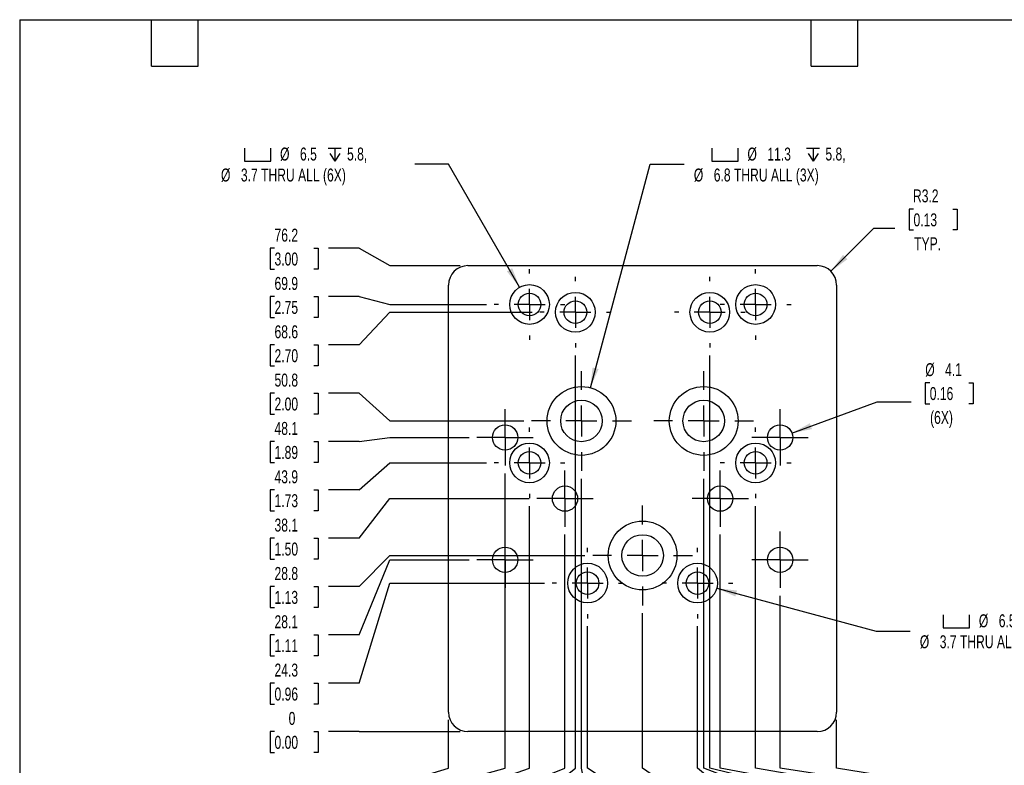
# Model space of a CAD drawing. Header units: millimetres. Extents: x 6 to 273, y 6 to 210.
# Tile 2 of 3: x 6 to 167, y 88 to 210. Entities that reach past the tile are written whole.
import ezdxf

# ---------------------------------------------------------------- set-up
doc = ezdxf.new("R2010")
doc.units = ezdxf.units.MM
doc.linetypes.add('CENTERX2', pattern=[20.32, 12.7, -2.54, 2.54, -2.54])
doc.layers.add('CENTER', color=40, linetype='CENTERX2')
doc.layers.add('DIMENSIONS', color=140, linetype='Continuous', lineweight=25)
doc.layers.add('TEXT', color=140, linetype='Continuous', lineweight=25)
doc.styles.add('SLDTEXTSTYLE0', font='TXT', dxfattribs={"width": 0.7})
doc.dimstyles.new('SLDDIMSTYLE0', dxfattribs={"dimtxt": 2.158008, "dimasz": 3.302, "dimexe": 0, "dimexo": 0.0625, "dimgap": 0.539502, "dimtad": 0, "dimtih": 1, "dimtoh": 1, "dimdec": 0, "dimrnd": 1e-09, "dimdsep": 46, "dimtxsty": 'SLDTEXTSTYLE0', "dimblk1": 'NONE', "dimblk2": 'NONE', "dimsah": 1, "dimcen": 0.09, "dimadec": 0, "dimazin": 2, "dimtfac": 1, "dimtdec": 0, "dimtofl": 0, "dimtmove": 0, "dimatfit": 3, "dimldrblk": 'NONE', "dimfxl": 0, "dimfrac": 2, "dimtolj": 1, "dimtzin": 12, "dimarcsym": 0})
doc.dimstyles.new('SLDDIMSTYLE1', dxfattribs={"dimtxt": 2.158008, "dimasz": 3.302, "dimexe": 0, "dimexo": 0.0625, "dimgap": 0.539502, "dimtad": 0, "dimtih": 1, "dimtoh": 1, "dimrnd": 1e-09, "dimzin": 12, "dimdsep": 46, "dimtxsty": 'SLDTEXTSTYLE0', "dimblk1": 'NONE', "dimblk2": 'NONE', "dimsah": 1, "dimcen": 0.09, "dimadec": 0, "dimazin": 3, "dimtfac": 1, "dimtofl": 0, "dimtmove": 0, "dimatfit": 3, "dimldrblk": 'NONE', "dimfxl": 0, "dimfrac": 2, "dimtolj": 1, "dimtzin": 12, "dimarcsym": 0})
doc.dimstyles.new('SLDDIMSTYLE2', dxfattribs={"dimtxt": 2.158008, "dimasz": 3.302, "dimexe": 0, "dimexo": 0.0625, "dimgap": 0.539502, "dimtad": 0, "dimtih": 1, "dimtoh": 1, "dimrnd": 1e-09, "dimzin": 12, "dimdsep": 46, "dimtxsty": 'SLDTEXTSTYLE0', "dimsah": 1, "dimcen": 0, "dimadec": 0, "dimazin": 3, "dimtfac": 1, "dimtofl": 0, "dimtmove": 0, "dimatfit": 3, "dimfxl": 0, "dimfrac": 2, "dimtolj": 1, "dimtzin": 12, "dimarcsym": 0})
doc.dimstyles.new('SLDDIMSTYLE3', dxfattribs={"dimtxt": 2.158008, "dimasz": 3.302, "dimexe": 0, "dimexo": 0.0625, "dimgap": 0.539502, "dimtad": 0, "dimtih": 1, "dimtoh": 1, "dimrnd": 1e-09, "dimzin": 12, "dimdsep": 46, "dimtxsty": 'SLDTEXTSTYLE0', "dimsah": 1, "dimcen": 0, "dimadec": 0, "dimazin": 3, "dimtfac": 1, "dimtofl": 0, "dimtmove": 0, "dimatfit": 3, "dimfxl": 0, "dimfrac": 2, "dimtolj": 1, "dimtzin": 12, "dimarcsym": 0})

# ---------------------------------------------------------------- blocks, each defined once
blk = doc.blocks.new('_D')
at = {"layer": 'DIMENSIONS'}
for p, q in [((48.05, 93.13), (47.33, 93.13)), ((47.33, 93.13), (47.33, 89.7)), ((54.47, 93.13), (55.19, 93.13)), ((55.19, 93.13), (55.19, 89.7)), ((61.91, 93.13), (56.91, 93.13)), ((61.91, 93.13), (66.91, 93.13)), ((66.91, 93.13), (78.44, 93.13)), ((47.33, 89.7), (48.05, 89.7)), ((55.19, 89.7), (54.47, 89.7))]:
    blk.add_line(p, q, dxfattribs=at)
at = {"layer": 'DIMENSIONS', "attachment_point": 1, "style": 'SLDTEXTSTYLE0'}
for s, insert, char_height in [('0', (50.36, 96.34), 2.12), ('0.00', (48.05, 92.43), 2.117)]:
    blk.add_mtext(s, dxfattribs=dict(at, insert=insert, char_height=char_height))
blk = doc.blocks.new('_None')
blk = doc.blocks.new('_D_1')
at = {"layer": 'DIMENSIONS'}
for p, q in [((61.91, 101.03), (66.91, 117.41)), ((66.91, 117.41), (92.22, 117.41)), ((48.05, 101.03), (47.33, 101.03)), ((47.33, 101.03), (47.33, 97.6)), ((54.47, 101.03), (55.19, 101.03)), ((55.19, 101.03), (55.19, 97.6)), ((61.91, 101.03), (56.91, 101.03)), ((47.33, 97.6), (48.05, 97.6)), ((55.19, 97.6), (54.47, 97.6))]:
    blk.add_line(p, q, dxfattribs=at)
at = {"layer": 'DIMENSIONS', "char_height": 2.117, "attachment_point": 1, "style": 'SLDTEXTSTYLE0'}
for s, insert in [('24.3', (48.05, 104.25)), ('0.96', (48.05, 100.33))]:
    blk.add_mtext(s, dxfattribs=dict(at, insert=insert))
blk = doc.blocks.new('_D_2')
at = {"layer": 'DIMENSIONS'}
for p, q in [((61.91, 108.94), (66.91, 121.23)), ((66.91, 121.23), (79.91, 121.23)), ((48.05, 108.94), (47.33, 108.94)), ((47.33, 108.94), (47.33, 105.51)), ((54.47, 108.94), (55.19, 108.94)), ((55.19, 108.94), (55.19, 105.51)), ((61.91, 108.94), (56.91, 108.94)), ((47.33, 105.51), (48.05, 105.51)), ((55.19, 105.51), (54.47, 105.51))]:
    blk.add_line(p, q, dxfattribs=at)
at = {"layer": 'DIMENSIONS', "char_height": 2.117, "attachment_point": 1, "style": 'SLDTEXTSTYLE0'}
for s, insert in [('28.1', (48.05, 112.15)), ('1.11', (48.05, 108.24))]:
    blk.add_mtext(s, dxfattribs=dict(at, insert=insert))
blk = doc.blocks.new('_D_3')
at = {"layer": 'DIMENSIONS'}
for p, q in [((61.91, 116.84), (66.91, 121.93)), ((66.91, 121.93), (98.85, 121.93)), ((48.05, 116.84), (47.33, 116.84)), ((47.33, 116.84), (47.33, 113.41)), ((54.47, 116.84), (55.19, 116.84)), ((55.19, 116.84), (55.19, 113.41)), ((61.91, 116.84), (56.91, 116.84)), ((47.33, 113.41), (48.05, 113.41)), ((55.19, 113.41), (54.47, 113.41))]:
    blk.add_line(p, q, dxfattribs=at)
at = {"layer": 'DIMENSIONS', "char_height": 2.117, "attachment_point": 1, "style": 'SLDTEXTSTYLE0'}
for s, insert in [('28.8', (48.05, 120.05)), ('1.13', (48.05, 116.14))]:
    blk.add_mtext(s, dxfattribs=dict(at, insert=insert))
blk = doc.blocks.new('_D_4')
at = {"layer": 'DIMENSIONS'}
for p, q in [((61.91, 124.75), (66.91, 131.23)), ((66.91, 131.23), (89.71, 131.23)), ((48.05, 124.75), (47.33, 124.75)), ((47.33, 124.75), (47.33, 121.32)), ((54.47, 124.75), (55.19, 124.75)), ((55.19, 124.75), (55.19, 121.32)), ((61.91, 124.75), (56.91, 124.75)), ((47.33, 121.32), (48.05, 121.32)), ((55.19, 121.32), (54.47, 121.32))]:
    blk.add_line(p, q, dxfattribs=at)
at = {"layer": 'DIMENSIONS', "char_height": 2.117, "attachment_point": 1, "style": 'SLDTEXTSTYLE0'}
for s, insert in [('38.1', (48.05, 127.96)), ('1.50', (48.05, 124.04))]:
    blk.add_mtext(s, dxfattribs=dict(at, insert=insert))
blk = doc.blocks.new('_D_5')
at = {"layer": 'DIMENSIONS'}
for p, q in [((61.91, 132.65), (66.91, 137.07)), ((66.91, 137.07), (82.72, 137.07)), ((48.05, 132.65), (47.33, 132.65)), ((47.33, 132.65), (47.33, 129.22)), ((54.47, 132.65), (55.19, 132.65)), ((55.19, 132.65), (55.19, 129.22)), ((61.91, 132.65), (56.91, 132.65)), ((47.33, 129.22), (48.05, 129.22)), ((55.19, 129.22), (54.47, 129.22))]:
    blk.add_line(p, q, dxfattribs=at)
at = {"layer": 'DIMENSIONS', "char_height": 2.117, "attachment_point": 1, "style": 'SLDTEXTSTYLE0'}
for s, insert in [('43.9', (48.05, 135.86)), ('1.73', (48.05, 131.95))]:
    blk.add_mtext(s, dxfattribs=dict(at, insert=insert))
blk = doc.blocks.new('_D_6')
at = {"layer": 'DIMENSIONS'}
for p, q in [((48.05, 140.55), (47.33, 140.55)), ((47.33, 140.55), (47.33, 137.12)), ((54.47, 140.55), (55.19, 140.55)), ((55.19, 140.55), (55.19, 137.12)), ((61.91, 140.55), (56.91, 140.55)), ((61.91, 140.55), (66.91, 141.23)), ((66.91, 141.23), (79.91, 141.23)), ((47.33, 137.12), (48.05, 137.12)), ((55.19, 137.12), (54.47, 137.12))]:
    blk.add_line(p, q, dxfattribs=at)
at = {"layer": 'DIMENSIONS', "char_height": 2.117, "attachment_point": 1, "style": 'SLDTEXTSTYLE0'}
for s, insert in [('48.1', (48.05, 143.77)), ('1.89', (48.05, 139.85))]:
    blk.add_mtext(s, dxfattribs=dict(at, insert=insert))
blk = doc.blocks.new('_D_7')
at = {"layer": 'DIMENSIONS'}
for p, q in [((48.05, 148.46), (47.33, 148.46)), ((47.33, 148.46), (47.33, 145.03)), ((54.47, 148.46), (55.19, 148.46)), ((55.19, 148.46), (55.19, 145.03)), ((61.91, 148.46), (56.91, 148.46)), ((61.91, 148.46), (66.91, 143.93)), ((47.33, 145.03), (48.05, 145.03)), ((55.19, 145.03), (54.47, 145.03)), ((66.91, 143.93), (88.85, 143.93))]:
    blk.add_line(p, q, dxfattribs=at)
at = {"layer": 'DIMENSIONS', "char_height": 2.117, "attachment_point": 1, "style": 'SLDTEXTSTYLE0'}
for s, insert in [('50.8', (48.05, 151.67)), ('2.00', (48.05, 147.76))]:
    blk.add_mtext(s, dxfattribs=dict(at, insert=insert))
blk = doc.blocks.new('_D_8')
at = {"layer": 'DIMENSIONS'}
for p, q in [((61.91, 156.36), (66.91, 161.71)), ((66.91, 161.71), (90.22, 161.71)), ((48.05, 156.36), (47.33, 156.36)), ((47.33, 156.36), (47.33, 152.93)), ((54.47, 156.36), (55.19, 156.36)), ((55.19, 156.36), (55.19, 152.93)), ((61.91, 156.36), (56.91, 156.36)), ((47.33, 152.93), (48.05, 152.93)), ((55.19, 152.93), (54.47, 152.93))]:
    blk.add_line(p, q, dxfattribs=at)
at = {"layer": 'DIMENSIONS', "char_height": 2.117, "attachment_point": 1, "style": 'SLDTEXTSTYLE0'}
for s, insert in [('68.6', (48.05, 159.57)), ('2.70', (48.05, 155.66))]:
    blk.add_mtext(s, dxfattribs=dict(at, insert=insert))
blk = doc.blocks.new('_D_9')
at = {"layer": 'DIMENSIONS'}
for p, q in [((48.05, 164.27), (47.33, 164.27)), ((47.33, 164.27), (47.33, 160.84)), ((54.47, 164.27), (55.19, 164.27)), ((55.19, 164.27), (55.19, 160.84)), ((61.91, 164.27), (56.91, 164.27)), ((61.91, 164.27), (66.91, 162.98)), ((66.91, 162.98), (82.72, 162.98)), ((47.33, 160.84), (48.05, 160.84)), ((55.19, 160.84), (54.47, 160.84))]:
    blk.add_line(p, q, dxfattribs=at)
at = {"layer": 'DIMENSIONS', "char_height": 2.117, "attachment_point": 1, "style": 'SLDTEXTSTYLE0'}
for s, insert in [('69.9', (48.05, 167.48)), ('2.75', (48.05, 163.56))]:
    blk.add_mtext(s, dxfattribs=dict(at, insert=insert))
blk = doc.blocks.new('_D_10')
at = {"layer": 'DIMENSIONS'}
for p, q in [((48.05, 172.17), (47.33, 172.17)), ((47.33, 172.17), (47.33, 168.74)), ((54.47, 172.17), (55.19, 172.17)), ((55.19, 172.17), (55.19, 168.74)), ((61.91, 172.17), (56.91, 172.17)), ((61.91, 172.17), (66.91, 169.33)), ((66.91, 169.33), (78.44, 169.33)), ((47.33, 168.74), (48.05, 168.74)), ((55.19, 168.74), (54.47, 168.74))]:
    blk.add_line(p, q, dxfattribs=at)
at = {"layer": 'DIMENSIONS', "char_height": 2.117, "attachment_point": 1, "style": 'SLDTEXTSTYLE0'}
for s, insert in [('76.2', (48.05, 175.38)), ('3.00', (48.05, 171.47))]:
    blk.add_mtext(s, dxfattribs=dict(at, insert=insert))
blk = doc.blocks.new('_D_11')
at = {"layer": 'DIMENSIONS'}
for p, q in [((76.53, 87.13), (76.53, 95.03)), ((59.8, 82.13), (76.53, 87.13)), ((59.8, 82.13), (59.8, 77.13)), ((59.8, 74.69), (59.8, 75.41)), ((59.8, 75.41), (63.23, 75.41)), ((63.23, 75.41), (63.23, 74.69)), ((59.8, 68.28), (59.8, 67.55)), ((63.23, 67.55), (63.23, 68.28)), ((59.8, 67.55), (63.23, 67.55))]:
    blk.add_line(p, q, dxfattribs=at)
at = {"layer": 'DIMENSIONS', "attachment_point": 1, "rotation": 90, "style": 'SLDTEXTSTYLE0'}
for s, insert, char_height in [('0.00', (60.5, 68.28), 2.117), ('0', (56.59, 70.58), 2.12)]:
    blk.add_mtext(s, dxfattribs=dict(at, insert=insert, char_height=char_height))
blk = doc.blocks.new('_D_12')
at = {"layer": 'DIMENSIONS'}
for p, q in [((85.78, 87.13), (85.78, 135.35)), ((67.51, 82.13), (85.78, 87.13)), ((67.51, 82.13), (67.51, 77.13)), ((67.51, 74.69), (67.51, 75.41)), ((67.51, 75.41), (70.94, 75.41)), ((70.94, 75.41), (70.94, 74.69)), ((67.51, 68.28), (67.51, 67.55)), ((70.94, 67.55), (70.94, 68.28)), ((67.51, 67.55), (70.94, 67.55))]:
    blk.add_line(p, q, dxfattribs=at)
at = {"layer": 'DIMENSIONS', "char_height": 2.117, "attachment_point": 1, "rotation": 90, "style": 'SLDTEXTSTYLE0'}
for s, insert in [('9.3', (64.3, 69.17)), ('0.36', (68.21, 68.28))]:
    blk.add_mtext(s, dxfattribs=dict(at, insert=insert))
blk = doc.blocks.new('_D_13')
at = {"layer": 'DIMENSIONS'}
for p, q in [((89.78, 87.13), (89.78, 130.01)), ((75.36, 82.13), (89.78, 87.13)), ((75.36, 82.13), (75.36, 77.13)), ((75.36, 74.69), (75.36, 75.41)), ((75.36, 75.41), (78.79, 75.41)), ((78.79, 75.41), (78.79, 74.69)), ((75.36, 68.28), (75.36, 67.55)), ((78.79, 67.55), (78.79, 68.28)), ((75.36, 67.55), (78.79, 67.55))]:
    blk.add_line(p, q, dxfattribs=at)
at = {"layer": 'DIMENSIONS', "char_height": 2.117, "attachment_point": 1, "rotation": 90, "style": 'SLDTEXTSTYLE0'}
for s, insert in [('13.3', (72.15, 68.28)), ('0.52', (76.06, 68.28))]:
    blk.add_mtext(s, dxfattribs=dict(at, insert=insert))
blk = doc.blocks.new('_D_14')
at = {"layer": 'DIMENSIONS'}
for p, q in [((95.58, 87.13), (95.58, 125.35)), ((83.02, 82.13), (95.58, 87.13)), ((83.02, 82.13), (83.02, 77.13)), ((83.02, 74.69), (83.02, 75.41)), ((83.02, 75.41), (86.45, 75.41)), ((86.45, 75.41), (86.45, 74.69)), ((83.02, 68.28), (83.02, 67.55)), ((86.45, 67.55), (86.45, 68.28)), ((83.02, 67.55), (86.45, 67.55))]:
    blk.add_line(p, q, dxfattribs=at)
at = {"layer": 'DIMENSIONS', "char_height": 2.117, "attachment_point": 1, "rotation": 90, "style": 'SLDTEXTSTYLE0'}
for s, insert in [('19.1', (79.81, 68.28)), ('0.75', (83.72, 68.28))]:
    blk.add_mtext(s, dxfattribs=dict(at, insert=insert))
blk = doc.blocks.new('_D_15')
at = {"layer": 'DIMENSIONS'}
for p, q in [((97.28, 87.13), (97.28, 154.65)), ((90.91, 82.13), (97.28, 87.13)), ((90.91, 82.13), (90.91, 77.13)), ((90.91, 74.69), (90.91, 75.41)), ((90.91, 75.41), (94.34, 75.41)), ((94.34, 75.41), (94.34, 74.69)), ((90.91, 68.28), (90.91, 67.55)), ((94.34, 67.55), (94.34, 68.28)), ((90.91, 67.55), (94.34, 67.55))]:
    blk.add_line(p, q, dxfattribs=at)
at = {"layer": 'DIMENSIONS', "char_height": 2.117, "attachment_point": 1, "rotation": 90, "style": 'SLDTEXTSTYLE0'}
for s, insert in [('20.8', (87.69, 68.28)), ('0.82', (91.61, 68.28))]:
    blk.add_mtext(s, dxfattribs=dict(at, insert=insert))
blk = doc.blocks.new('_D_16')
at = {"layer": 'DIMENSIONS'}
for p, q in [((98.28, 87.13), (98.28, 134.49)), ((99.28, 82.13), (98.28, 87.13)), ((99.28, 82.13), (99.28, 77.13)), ((99.28, 74.69), (99.28, 75.41)), ((99.28, 75.41), (102.71, 75.41)), ((102.71, 75.41), (102.71, 74.69)), ((99.28, 68.28), (99.28, 67.55)), ((102.71, 67.55), (102.71, 68.28)), ((99.28, 67.55), (102.71, 67.55))]:
    blk.add_line(p, q, dxfattribs=at)
at = {"layer": 'DIMENSIONS', "char_height": 2.117, "attachment_point": 1, "rotation": 90, "style": 'SLDTEXTSTYLE0'}
for s, insert in [('21.8', (96.07, 68.28)), ('0.86', (99.98, 68.28))]:
    blk.add_mtext(s, dxfattribs=dict(at, insert=insert))
blk = doc.blocks.new('_D_17')
at = {"layer": 'DIMENSIONS'}
for p, q in [((99.28, 87.13), (99.28, 110.35)), ((107.04, 82.13), (99.28, 87.13)), ((107.04, 82.13), (107.04, 77.13)), ((107.04, 74.69), (107.04, 75.41)), ((107.04, 75.41), (110.47, 75.41)), ((110.47, 75.41), (110.47, 74.69)), ((107.04, 68.28), (107.04, 67.55)), ((110.47, 67.55), (110.47, 68.28)), ((107.04, 67.55), (110.47, 67.55))]:
    blk.add_line(p, q, dxfattribs=at)
at = {"layer": 'DIMENSIONS', "char_height": 2.117, "attachment_point": 1, "rotation": 90, "style": 'SLDTEXTSTYLE0'}
for s, insert in [('22.8', (103.83, 68.28)), ('0.90', (107.74, 68.28))]:
    blk.add_mtext(s, dxfattribs=dict(at, insert=insert))
blk = doc.blocks.new('_D_18')
at = {"layer": 'DIMENSIONS'}
for p, q in [((108.28, 87.13), (108.28, 112.49)), ((115.57, 82.13), (108.28, 87.13)), ((115.57, 82.13), (115.57, 77.13)), ((115.57, 74.69), (115.57, 75.41)), ((115.57, 75.41), (119, 75.41)), ((119, 75.41), (119, 74.69)), ((115.57, 68.28), (115.57, 67.55)), ((119, 67.55), (119, 68.28)), ((115.57, 67.55), (119, 67.55))]:
    blk.add_line(p, q, dxfattribs=at)
at = {"layer": 'DIMENSIONS', "char_height": 2.117, "attachment_point": 1, "rotation": 90, "style": 'SLDTEXTSTYLE0'}
for s, insert in [('31.8', (112.36, 68.28)), ('1.25', (116.27, 68.28))]:
    blk.add_mtext(s, dxfattribs=dict(at, insert=insert))
blk = doc.blocks.new('_D_19')
at = {"layer": 'DIMENSIONS'}
for p, q in [((117.28, 87.13), (117.28, 110.35)), ((123.36, 82.13), (117.28, 87.13)), ((123.36, 82.13), (123.36, 77.13)), ((123.36, 74.69), (123.36, 75.41)), ((123.36, 75.41), (126.79, 75.41)), ((126.79, 75.41), (126.79, 74.69)), ((123.36, 68.28), (123.36, 67.55)), ((126.79, 67.55), (126.79, 68.28)), ((123.36, 67.55), (126.79, 67.55))]:
    blk.add_line(p, q, dxfattribs=at)
at = {"layer": 'DIMENSIONS', "char_height": 2.117, "attachment_point": 1, "rotation": 90, "style": 'SLDTEXTSTYLE0'}
for s, insert in [('40.8', (120.15, 68.28)), ('1.60', (124.06, 68.28))]:
    blk.add_mtext(s, dxfattribs=dict(at, insert=insert))
blk = doc.blocks.new('_D_20')
at = {"layer": 'DIMENSIONS'}
for p, q in [((118.28, 87.13), (118.28, 134.49)), ((131.49, 82.13), (118.28, 87.13)), ((131.49, 82.13), (131.49, 77.13)), ((131.49, 74.69), (131.49, 75.41)), ((131.49, 75.41), (134.92, 75.41)), ((134.92, 75.41), (134.92, 74.69)), ((131.49, 68.28), (131.49, 67.55)), ((134.92, 67.55), (134.92, 68.28)), ((131.49, 67.55), (134.92, 67.55))]:
    blk.add_line(p, q, dxfattribs=at)
at = {"layer": 'DIMENSIONS', "char_height": 2.117, "attachment_point": 1, "rotation": 90, "style": 'SLDTEXTSTYLE0'}
for s, insert in [('41.8', (128.28, 68.28)), ('1.64', (132.19, 68.28))]:
    blk.add_mtext(s, dxfattribs=dict(at, insert=insert))
blk = doc.blocks.new('_D_21')
at = {"layer": 'DIMENSIONS'}
for p, q in [((119.28, 87.13), (119.28, 154.65)), ((139.98, 82.13), (119.28, 87.13)), ((139.98, 82.13), (139.98, 77.13)), ((139.98, 74.69), (139.98, 75.41)), ((139.98, 75.41), (143.41, 75.41)), ((143.41, 75.41), (143.41, 74.69)), ((139.98, 68.28), (139.98, 67.55)), ((143.41, 67.55), (143.41, 68.28)), ((139.98, 67.55), (143.41, 67.55))]:
    blk.add_line(p, q, dxfattribs=at)
at = {"layer": 'DIMENSIONS', "char_height": 2.117, "attachment_point": 1, "rotation": 90, "style": 'SLDTEXTSTYLE0'}
for s, insert in [('42.8', (136.77, 68.28)), ('1.68', (140.69, 68.28))]:
    blk.add_mtext(s, dxfattribs=dict(at, insert=insert))
blk = doc.blocks.new('_D_22')
at = {"layer": 'DIMENSIONS'}
for p, q in [((120.98, 87.13), (120.98, 125.35)), ((148.02, 82.13), (120.98, 87.13)), ((148.02, 82.13), (148.02, 77.13)), ((148.02, 74.69), (148.02, 75.41)), ((148.02, 75.41), (151.45, 75.41)), ((151.45, 75.41), (151.45, 74.69)), ((148.02, 68.28), (148.02, 67.55)), ((151.45, 67.55), (151.45, 68.28)), ((148.02, 67.55), (151.45, 67.55))]:
    blk.add_line(p, q, dxfattribs=at)
at = {"layer": 'DIMENSIONS', "char_height": 2.117, "attachment_point": 1, "rotation": 90, "style": 'SLDTEXTSTYLE0'}
for s, insert in [('44.5', (144.81, 68.28)), ('1.75', (148.72, 68.28))]:
    blk.add_mtext(s, dxfattribs=dict(at, insert=insert))
blk = doc.blocks.new('_D_23')
at = {"layer": 'DIMENSIONS'}
for p, q in [((126.78, 87.13), (126.78, 130.01)), ((156.03, 82.13), (126.78, 87.13)), ((156.03, 82.13), (156.03, 77.13)), ((156.03, 74.69), (156.03, 75.41)), ((156.03, 75.41), (159.46, 75.41)), ((159.46, 75.41), (159.46, 74.69)), ((156.03, 68.28), (156.03, 67.55)), ((159.46, 67.55), (159.46, 68.28)), ((156.03, 67.55), (159.46, 67.55))]:
    blk.add_line(p, q, dxfattribs=at)
at = {"layer": 'DIMENSIONS', "char_height": 2.117, "attachment_point": 1, "rotation": 90, "style": 'SLDTEXTSTYLE0'}
for s, insert in [('50.3', (152.82, 68.28)), ('1.98', (156.73, 68.28))]:
    blk.add_mtext(s, dxfattribs=dict(at, insert=insert))
blk = doc.blocks.new('_D_24')
at = {"layer": 'DIMENSIONS'}
for p, q in [((130.78, 87.13), (130.78, 115.35)), ((163.73, 82.13), (130.78, 87.13)), ((163.73, 82.13), (163.73, 77.13)), ((163.73, 74.69), (163.73, 75.41)), ((163.73, 75.41), (167.16, 75.41)), ((167.16, 75.41), (167.16, 74.69)), ((163.73, 68.28), (163.73, 67.55)), ((167.16, 67.55), (167.16, 68.28)), ((163.73, 67.55), (167.16, 67.55))]:
    blk.add_line(p, q, dxfattribs=at)
at = {"layer": 'DIMENSIONS', "char_height": 2.117, "attachment_point": 1, "rotation": 90, "style": 'SLDTEXTSTYLE0'}
for s, insert in [('54.3', (160.52, 68.28)), ('2.14', (164.43, 68.28))]:
    blk.add_mtext(s, dxfattribs=dict(at, insert=insert))
blk = doc.blocks.new('_D_25')
at = {"layer": 'DIMENSIONS'}
for p, q in [((140.03, 87.13), (140.03, 95.03)), ((171.21, 82.13), (140.03, 87.13)), ((171.21, 82.13), (171.21, 77.13)), ((171.21, 74.69), (171.21, 75.41)), ((171.21, 75.41), (174.64, 75.41)), ((174.64, 75.41), (174.64, 74.69)), ((171.21, 68.28), (171.21, 67.55)), ((174.64, 67.55), (174.64, 68.28)), ((171.21, 67.55), (174.64, 67.55))]:
    blk.add_line(p, q, dxfattribs=at)
at = {"layer": 'DIMENSIONS', "char_height": 2.117, "attachment_point": 1, "rotation": 90, "style": 'SLDTEXTSTYLE0'}
for s, insert in [('63.5', (167.99, 68.28)), ('2.50', (171.91, 68.28))]:
    blk.add_mtext(s, dxfattribs=dict(at, insert=insert))
blk = doc.blocks.new('_D_26')
at = {"layer": 'DIMENSIONS'}
for p, q in [((155.27, 150.17), (154.54, 150.17)), ((154.54, 150.17), (154.54, 146.74)), ((161.68, 150.17), (162.4, 150.17)), ((162.4, 150.17), (162.4, 146.74)), ((132.72, 141.94), (146.67, 147.04)), ((146.67, 147.04), (152.23, 147.04)), ((154.54, 146.74), (155.27, 146.74)), ((162.4, 146.74), (161.68, 146.74))]:
    blk.add_line(p, q, dxfattribs=at)
blk.add_solid([(132.72, 141.94), (136, 142.6), (135.65, 143.55)], dxfattribs=at)
at = {"layer": 'DIMENSIONS', "char_height": 2.117, "attachment_point": 1, "style": 'SLDTEXTSTYLE0'}
for s, insert in [('%%c', (154.54, 153.38)), ('4.1', (157.79, 153.38)), ('0.16', (155.27, 149.47)), ('(6X)', (155.33, 145.56))]:
    blk.add_mtext(s, dxfattribs=dict(at, insert=insert))
blk = doc.blocks.new('_D_27')
at = {"layer": 'DIMENSIONS'}
for p, q in [((152.62, 178.59), (151.89, 178.59)), ((151.89, 178.59), (151.89, 175.16)), ((159.03, 178.59), (159.76, 178.59)), ((159.76, 178.59), (159.76, 175.16)), ((139.1, 168.4), (146.15, 175.45)), ((146.15, 175.45), (149.58, 175.45)), ((151.89, 175.16), (152.62, 175.16)), ((159.76, 175.16), (159.03, 175.16))]:
    blk.add_line(p, q, dxfattribs=at)
blk.add_solid([(139.1, 168.4), (141.8, 170.38), (141.08, 171.09)], dxfattribs=at)
at = {"layer": 'DIMENSIONS', "char_height": 2.117, "attachment_point": 1, "style": 'SLDTEXTSTYLE0'}
for s, insert in [('R3.2', (152.53, 181.8)), ('0.13', (152.62, 177.88)), ('TYP.', (152.72, 173.97))]:
    blk.add_mtext(s, dxfattribs=dict(at, insert=insert))
blk = doc.blocks.new('SW_SYMBOL_HOLE_SPOT')
at = {"layer": 'DIMENSIONS', "color": 0}
for p, q in [((0, 875), (0, 75)), ((1600, 75), (1600, 875)), ((0, 75), (1600, 75))]:
    blk.add_line(p, q, dxfattribs=at)
blk = doc.blocks.new('SW_SYMBOL_HOLE_DEPTH')
at = {"layer": 'DIMENSIONS', "color": 0}
for p, q in [((0, 875), (800, 875)), ((400, 875), (400, 75)), ((100, 555), (400, 75)), ((700, 555), (400, 75))]:
    blk.add_line(p, q, dxfattribs=at)
blk = doc.blocks.new('_D_28')
at = {"layer": 'DIMENSIONS'}
for p, q in [((76.54, 185.91), (70.99, 185.91)), ((88.16, 165.79), (76.54, 185.91))]:
    blk.add_line(p, q, dxfattribs=at)
blk.add_solid([(88.16, 165.79), (86.95, 168.91), (86.07, 168.4)], dxfattribs=at)
at = {"layer": 'DIMENSIONS', "xscale": 0.002688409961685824, "yscale": 0.002688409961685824, "zscale": 0.002688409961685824}
for name, p in [('SW_SYMBOL_HOLE_SPOT', (43.13, 186.2)), ('SW_SYMBOL_HOLE_DEPTH', (56.83, 186.2))]:
    blk.add_blockref(name, p, dxfattribs=at)
at = {"layer": 'DIMENSIONS', "attachment_point": 1, "style": 'SLDTEXTSTYLE0'}
for s, insert, char_height in [('%%c', (48.96, 188.64), 2.117), ('6.5', (52.22, 188.64), 2.117), ('5.8,', (59.92, 188.64), 2.117), ('%%c', (39.29, 185.21), 2.117), ('3.7 THRU ALL (6X)', (42.55, 185.21), 2.1167)]:
    blk.add_mtext(s, dxfattribs=dict(at, insert=insert, char_height=char_height))
blk = doc.blocks.new('_D_29')
at = {"layer": 'DIMENSIONS'}
for p, q in [((120.42, 116.57), (146.51, 109.58)), ((146.51, 109.58), (152.06, 109.58))]:
    blk.add_line(p, q, dxfattribs=at)
blk.add_solid([(120.42, 116.57), (123.48, 115.22), (123.74, 116.2)], dxfattribs=at)
at = {"layer": 'DIMENSIONS', "xscale": 0.002688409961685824, "yscale": 0.002688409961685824, "zscale": 0.002688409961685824}
for name, p in [('SW_SYMBOL_HOLE_SPOT', (157.48, 109.87)), ('SW_SYMBOL_HOLE_DEPTH', (171.19, 109.87))]:
    blk.add_blockref(name, p, dxfattribs=at)
at = {"layer": 'DIMENSIONS', "attachment_point": 1, "style": 'SLDTEXTSTYLE0'}
for s, insert, char_height in [('%%c', (163.31, 112.31), 2.117), ('6.5', (166.57, 112.31), 2.117), ('6.5,', (174.28, 112.31), 2.117), ('%%c', (153.65, 108.88), 2.117), ('3.7 THRU ALL (2X)', (156.91, 108.88), 2.1167)]:
    blk.add_mtext(s, dxfattribs=dict(at, insert=insert, char_height=char_height))
blk = doc.blocks.new('_D_30')
at = {"layer": 'DIMENSIONS'}
for p, q in [((99.74, 149.36), (109.53, 185.91)), ((109.53, 185.91), (115.09, 185.91))]:
    blk.add_line(p, q, dxfattribs=at)
blk.add_solid([(99.74, 149.36), (101.08, 152.42), (100.1, 152.68)], dxfattribs=at)
at = {"layer": 'DIMENSIONS', "xscale": 0.002688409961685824, "yscale": 0.002688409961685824, "zscale": 0.002688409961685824}
for name, p in [('SW_SYMBOL_HOLE_SPOT', (119.61, 186.2)), ('SW_SYMBOL_HOLE_DEPTH', (135.11, 186.2))]:
    blk.add_blockref(name, p, dxfattribs=at)
at = {"layer": 'DIMENSIONS', "attachment_point": 1, "style": 'SLDTEXTSTYLE0'}
for s, insert, char_height in [('%%c', (125.44, 188.64), 2.117), ('11.3', (128.7, 188.64), 2.117), ('5.8,', (138.2, 188.64), 2.117), ('%%c', (116.67, 185.21), 2.117), ('6.8 THRU ALL (3X)', (119.93, 185.21), 2.1167)]:
    blk.add_mtext(s, dxfattribs=dict(at, insert=insert, char_height=char_height))
blk = doc.blocks.new('SW_CENTERMARKSYMBOL_0')
at = {"layer": 'CENTER', "color": 0}
for p, q in [((0, 5.08), (0, 5.79)), ((0, 0), (0, 2.54)), ((-5.08, 0), (-5.79, 0)), ((0, 0), (-2.54, 0)), ((0, 0), (0, -2.54)), ((0, 0), (2.54, 0)), ((5.08, 0), (5.79, 0)), ((0, -5.08), (0, -5.79))]:
    blk.add_line(p, q, dxfattribs=at)
blk = doc.blocks.new('SW_CENTERMARKSYMBOL_1')
at = {"layer": 'CENTER', "color": 0}
for p, q in [((0, 5.08), (0, 5.79)), ((0, 0), (0, 2.54)), ((-5.08, 0), (-5.79, 0)), ((0, 0), (-2.54, 0)), ((0, 0), (0, -2.54)), ((0, 0), (2.54, 0)), ((5.08, 0), (5.79, 0)), ((0, -5.08), (0, -5.79))]:
    blk.add_line(p, q, dxfattribs=at)
blk = doc.blocks.new('SW_CENTERMARKSYMBOL_2')
at = {"layer": 'CENTER', "color": 0}
for p, q in [((0, 5.08), (0, 8.165)), ((0, 0), (0, 2.54)), ((-5.08, 0), (-8.165, 0)), ((0, 0), (-2.54, 0)), ((0, 0), (0, -2.54)), ((0, 0), (2.54, 0)), ((5.08, 0), (8.165, 0)), ((0, -5.08), (0, -8.165))]:
    blk.add_line(p, q, dxfattribs=at)
blk = doc.blocks.new('SW_CENTERMARKSYMBOL_3')
at = {"layer": 'CENTER', "color": 0}
for p, q in [((0, 2.54), (0, 4.607)), ((0, 0), (0, 2.54)), ((-2.54, 0), (-4.607, 0)), ((0, 0), (-2.54, 0)), ((0, 0), (0, -2.54)), ((0, 0), (2.54, 0)), ((2.54, 0), (4.607, 0)), ((0, -2.54), (0, -4.607))]:
    blk.add_line(p, q, dxfattribs=at)
blk = doc.blocks.new('SW_CENTERMARKSYMBOL_4')
at = {"layer": 'CENTER', "color": 0}
for p, q in [((0, 2.54), (0, 4.607)), ((0, 0), (0, 2.54)), ((-2.54, 0), (-4.607, 0)), ((0, 0), (-2.54, 0)), ((0, 0), (0, -2.54)), ((0, 0), (2.54, 0)), ((2.54, 0), (4.607, 0)), ((0, -2.54), (0, -4.607))]:
    blk.add_line(p, q, dxfattribs=at)
blk = doc.blocks.new('SW_CENTERMARKSYMBOL_5')
at = {"layer": 'CENTER', "color": 0}
for p, q in [((0, 2.54), (0, 4.607)), ((0, 0), (0, 2.54)), ((-2.54, 0), (-4.607, 0)), ((0, 0), (-2.54, 0)), ((0, 0), (0, -2.54)), ((0, 0), (2.54, 0)), ((2.54, 0), (4.607, 0)), ((0, -2.54), (0, -4.607))]:
    blk.add_line(p, q, dxfattribs=at)
blk = doc.blocks.new('SW_CENTERMARKSYMBOL_6')
at = {"layer": 'CENTER', "color": 0}
for p, q in [((0, 2.54), (0, 4.607)), ((0, 0), (0, 2.54)), ((-2.54, 0), (-4.607, 0)), ((0, 0), (-2.54, 0)), ((0, 0), (0, -2.54)), ((0, 0), (2.54, 0)), ((2.54, 0), (4.607, 0)), ((0, -2.54), (0, -4.607))]:
    blk.add_line(p, q, dxfattribs=at)
blk = doc.blocks.new('SW_CENTERMARKSYMBOL_7')
at = {"layer": 'CENTER', "color": 0}
for p, q in [((0, 5.08), (0, 5.79)), ((0, 0), (0, 2.54)), ((-5.08, 0), (-5.79, 0)), ((0, 0), (-2.54, 0)), ((0, 0), (0, -2.54)), ((0, 0), (2.54, 0)), ((5.08, 0), (5.79, 0)), ((0, -5.08), (0, -5.79))]:
    blk.add_line(p, q, dxfattribs=at)
blk = doc.blocks.new('SW_CENTERMARKSYMBOL_8')
at = {"layer": 'CENTER', "color": 0}
for p, q in [((0, 5.08), (0, 5.79)), ((0, 0), (0, 2.54)), ((-5.08, 0), (-5.79, 0)), ((0, 0), (-2.54, 0)), ((0, 0), (0, -2.54)), ((0, 0), (2.54, 0)), ((5.08, 0), (5.79, 0)), ((0, -5.08), (0, -5.79))]:
    blk.add_line(p, q, dxfattribs=at)
blk = doc.blocks.new('SW_CENTERMARKSYMBOL_9')
at = {"layer": 'CENTER', "color": 0}
for p, q in [((0, 2.54), (0, 4.607)), ((0, 0), (0, 2.54)), ((-2.54, 0), (-4.607, 0)), ((0, 0), (-2.54, 0)), ((0, 0), (0, -2.54)), ((0, 0), (2.54, 0)), ((2.54, 0), (4.607, 0)), ((0, -2.54), (0, -4.607))]:
    blk.add_line(p, q, dxfattribs=at)
blk = doc.blocks.new('SW_CENTERMARKSYMBOL_10')
at = {"layer": 'CENTER', "color": 0}
for p, q in [((0, 5.08), (0, 8.165)), ((0, 0), (0, 2.54)), ((-5.08, 0), (-8.165, 0)), ((0, 0), (-2.54, 0)), ((0, 0), (0, -2.54)), ((0, 0), (2.54, 0)), ((5.08, 0), (8.165, 0)), ((0, -5.08), (0, -8.165))]:
    blk.add_line(p, q, dxfattribs=at)
blk = doc.blocks.new('SW_CENTERMARKSYMBOL_11')
at = {"layer": 'CENTER', "color": 0}
for p, q in [((0, 5.08), (0, 8.165)), ((0, 0), (0, 2.54)), ((-5.08, 0), (-8.165, 0)), ((0, 0), (-2.54, 0)), ((0, 0), (0, -2.54)), ((0, 0), (2.54, 0)), ((5.08, 0), (8.165, 0)), ((0, -5.08), (0, -8.165))]:
    blk.add_line(p, q, dxfattribs=at)
blk = doc.blocks.new('SW_CENTERMARKSYMBOL_12')
at = {"layer": 'CENTER', "color": 0}
for p, q in [((0, 2.54), (0, 4.607)), ((0, 0), (0, 2.54)), ((-2.54, 0), (-4.607, 0)), ((0, 0), (-2.54, 0)), ((0, 0), (0, -2.54)), ((0, 0), (2.54, 0)), ((2.54, 0), (4.607, 0)), ((0, -2.54), (0, -4.607))]:
    blk.add_line(p, q, dxfattribs=at)
blk = doc.blocks.new('SW_CENTERMARKSYMBOL_13')
at = {"layer": 'CENTER', "color": 0}
for p, q in [((0, 5.08), (0, 5.79)), ((0, 0), (0, 2.54)), ((-5.08, 0), (-5.79, 0)), ((0, 0), (-2.54, 0)), ((0, 0), (0, -2.54)), ((0, 0), (2.54, 0)), ((5.08, 0), (5.79, 0)), ((0, -5.08), (0, -5.79))]:
    blk.add_line(p, q, dxfattribs=at)
blk = doc.blocks.new('SW_CENTERMARKSYMBOL_14')
at = {"layer": 'CENTER', "color": 0}
for p, q in [((0, 5.08), (0, 5.79)), ((0, 0), (0, 2.54)), ((-5.08, 0), (-5.79, 0)), ((0, 0), (-2.54, 0)), ((0, 0), (0, -2.54)), ((0, 0), (2.54, 0)), ((5.08, 0), (5.79, 0)), ((0, -5.08), (0, -5.79))]:
    blk.add_line(p, q, dxfattribs=at)
blk = doc.blocks.new('SW_CENTERMARKSYMBOL_15')
at = {"layer": 'CENTER', "color": 0}
for p, q in [((0, 5.08), (0, 5.79)), ((0, 0), (0, 2.54)), ((-5.08, 0), (-5.79, 0)), ((0, 0), (-2.54, 0)), ((0, 0), (0, -2.54)), ((0, 0), (2.54, 0)), ((5.08, 0), (5.79, 0)), ((0, -5.08), (0, -5.79))]:
    blk.add_line(p, q, dxfattribs=at)
blk = doc.blocks.new('SW_CENTERMARKSYMBOL_16')
at = {"layer": 'CENTER', "color": 0}
for p, q in [((0, 5.08), (0, 5.79)), ((0, 0), (0, 2.54)), ((-5.08, 0), (-5.79, 0)), ((0, 0), (-2.54, 0)), ((0, 0), (0, -2.54)), ((0, 0), (2.54, 0)), ((5.08, 0), (5.79, 0)), ((0, -5.08), (0, -5.79))]:
    blk.add_line(p, q, dxfattribs=at)

msp = doc.modelspace()

# ---------------------------------------------------------------- linework, layer by layer
for p, q in [((79.707, 169.33), (136.857, 169.33)), ((76.532, 96.305), (76.532, 166.155)), ((140.032, 166.155), (140.032, 96.305)), ((136.857, 93.13), (79.707, 93.13))]:
    msp.add_line(p, q)
for centre, radius in [((89.782, 162.98), 3.25), ((126.782, 162.98), 3.25), ((89.782, 162.98), 1.85), ((97.282, 161.71), 3.25), ((119.282, 161.71), 3.25), ((126.782, 162.98), 1.85), ((97.282, 161.71), 1.85), ((119.282, 161.71), 1.85), ((98.282, 143.93), 5.625), ((118.282, 143.93), 5.625), ((98.282, 143.93), 3.4), ((118.282, 143.93), 3.4), ((85.782, 141.23), 2.067), ((130.782, 141.23), 2.067), ((89.782, 137.07), 3.25), ((126.782, 137.07), 3.25), ((89.782, 137.07), 1.85), ((126.782, 137.07), 1.85), ((95.582, 131.23), 2.067), ((120.982, 131.23), 2.067), ((108.282, 121.93), 5.625), ((108.282, 121.93), 3.4), ((85.782, 121.23), 2.067), ((130.782, 121.23), 2.067), ((99.282, 117.41), 3.25), ((99.282, 117.41), 1.85), ((117.282, 117.41), 3.25), ((117.282, 117.41), 1.85)]:
    msp.add_circle(centre, radius)
for centre, start, end in [((79.707, 166.155), 90, 180), ((136.857, 166.155), 0, 90), ((79.707, 96.305), 180, 270), ((136.857, 96.305), 270, 0)]:
    msp.add_arc(centre, 3.175, start, end)
at = {"layer": 'TEXT'}
for p, q in [((6.35, 209.55), (273.05, 209.55)), ((6.35, 209.55), (6.35, 6.35)), ((27.94, 201.93), (27.94, 209.55)), ((35.56, 201.93), (35.56, 209.55)), ((135.89, 201.93), (135.89, 209.55)), ((143.51, 201.93), (143.51, 209.55)), ((27.94, 201.93), (35.56, 201.93)), ((135.89, 201.93), (143.51, 201.93))]:
    msp.add_line(p, q, dxfattribs=at)

# ---------------------------------------------------------------- block references
at = {"layer": 'CENTER'}
for name, p in [('SW_CENTERMARKSYMBOL_16', (89.782, 162.98)), ('SW_CENTERMARKSYMBOL_13', (126.782, 162.98)), ('SW_CENTERMARKSYMBOL_15', (97.282, 161.71)), ('SW_CENTERMARKSYMBOL_14', (119.282, 161.71)), ('SW_CENTERMARKSYMBOL_10', (98.282, 143.93)), ('SW_CENTERMARKSYMBOL_11', (118.282, 143.93)), ('SW_CENTERMARKSYMBOL_9', (85.782, 141.23)), ('SW_CENTERMARKSYMBOL_12', (130.782, 141.23)), ('SW_CENTERMARKSYMBOL_8', (89.782, 137.07)), ('SW_CENTERMARKSYMBOL_7', (126.782, 137.07)), ('SW_CENTERMARKSYMBOL_5', (95.582, 131.23)), ('SW_CENTERMARKSYMBOL_6', (120.982, 131.23)), ('SW_CENTERMARKSYMBOL_2', (108.282, 121.93)), ('SW_CENTERMARKSYMBOL_4', (85.782, 121.23)), ('SW_CENTERMARKSYMBOL_3', (130.782, 121.23)), ('SW_CENTERMARKSYMBOL_0', (99.282, 117.41)), ('SW_CENTERMARKSYMBOL_1', (117.282, 117.41))]:
    msp.add_blockref(name, p, dxfattribs=at)

# ---------------------------------------------------------------- dimensions: what is measured, and where the dimension line sits
at = {"layer": 'DIMENSIONS'}
for p1, p2, text, picture, middle in [((91.407, 160.165), (88.157, 165.794), '{\\fGDT;v}%%c6.5{\\fGDT;x}5.8,\\P%%c3.7 THRU ALL (6X)', '_D_28', (54.347, 185.911)), ((96.827, 138.496), (99.738, 149.363), '{\\fGDT;v}%%c11.3{\\fGDT;x}5.8,\\P%%c6.8 THRU ALL (3X)', '_D_30', (131.727, 185.911)), ((128.841, 140.52), (132.724, 141.94), '<>\\P(6X)', '_D_26', (158.473, 148.458)), ((114.143, 118.251), (120.422, 116.569), '{\\fGDT;v}%%c6.5{\\fGDT;x}6.5,\\P%%c3.7 THRU ALL (2X)', '_D_29', (168.703, 109.579))]:
    dim = msp.add_diameter_dim_2p(p1=p1, p2=p2, text=text, dimstyle='SLDDIMSTYLE2', dxfattribs=at)
    dim.commit()
    dim.dimension.update_dxf_attribs({"geometry": picture, "text_midpoint": middle, "dimtype": 163})
dim = msp.add_radius_dim(center=(136.857, 166.155), mpoint=(139.102, 168.4), text='<>\\PTYP.', dimstyle='SLDDIMSTYLE3', dxfattribs=at)
dim.commit()
dim.dimension.update_dxf_attribs({"geometry": '_D_27', "text_midpoint": (155.825, 176.568), "dimtype": 164})
for feature_location, offset, dtype, origin, dimstyle, picture, middle in [((79.707, 169.33), (-22.8, 2.84), 0, (79.707, 93.13), 'SLDDIMSTYLE1', '_D_10', (51.26, 172.17)), ((83.992, 162.98), (-27.085, 1.286), 0, (79.707, 93.13), 'SLDDIMSTYLE1', '_D_9', (51.26, 164.266)), ((91.492, 161.71), (-34.585, -5.348), 0, (79.707, 93.13), 'SLDDIMSTYLE1', '_D_8', (51.26, 156.362)), ((97.282, 155.92), (-6.376, -78.79), 1, (76.532, 96.305), 'SLDDIMSTYLE1', '_D_15', (90.906, 71.482)), ((119.282, 155.92), (20.702, -78.79), 1, (76.532, 96.305), 'SLDDIMSTYLE1', '_D_21', (139.985, 71.482)), ((90.117, 143.93), (-33.21, 4.528), 0, (79.707, 93.13), 'SLDDIMSTYLE1', '_D_7', (51.26, 148.458)), ((81.175, 141.23), (-24.268, -0.676), 0, (79.707, 93.13), 'SLDDIMSTYLE1', '_D_6', (51.26, 140.554)), ((83.992, 137.07), (-27.085, -4.42), 0, (79.707, 93.13), 'SLDDIMSTYLE1', '_D_5', (51.26, 132.65)), ((85.782, 136.623), (-18.271, -59.493), 1, (76.532, 96.305), 'SLDDIMSTYLE1', '_D_12', (67.511, 71.482)), ((98.282, 135.765), (0.995, -58.635), 1, (76.532, 96.305), 'SLDDIMSTYLE1', '_D_16', (99.277, 71.482)), ((118.282, 135.765), (13.21, -58.635), 1, (76.532, 96.305), 'SLDDIMSTYLE1', '_D_20', (131.493, 71.482)), ((90.975, 131.23), (-34.068, -6.484), 0, (79.707, 93.13), 'SLDDIMSTYLE1', '_D_4', (51.26, 124.746)), ((89.782, 131.28), (-14.426, -54.15), 1, (76.532, 96.305), 'SLDDIMSTYLE1', '_D_13', (75.357, 71.482)), ((126.782, 131.28), (29.25, -54.15), 1, (76.532, 96.305), 'SLDDIMSTYLE1', '_D_23', (156.032, 71.482)), ((95.582, 126.623), (-12.56, -49.493), 1, (76.532, 96.305), 'SLDDIMSTYLE1', '_D_14', (83.023, 71.482)), ((120.982, 126.623), (27.034, -49.493), 1, (76.532, 96.305), 'SLDDIMSTYLE1', '_D_22', (148.017, 71.482)), ((100.117, 121.93), (-43.21, -5.088), 0, (79.707, 93.13), 'SLDDIMSTYLE1', '_D_3', (51.26, 116.842)), ((81.175, 121.23), (-24.268, -12.292), 0, (79.707, 93.13), 'SLDDIMSTYLE1', '_D_2', (51.26, 108.938)), ((93.492, 117.41), (-36.585, -16.376), 0, (79.707, 93.13), 'SLDDIMSTYLE1', '_D_1', (51.26, 101.034)), ((130.782, 116.623), (32.945, -39.493), 1, (76.532, 96.305), 'SLDDIMSTYLE1', '_D_24', (163.727, 71.482)), ((108.282, 113.765), (7.287, -36.635), 1, (76.532, 96.305), 'SLDDIMSTYLE1', '_D_18', (115.57, 71.482)), ((99.282, 111.62), (7.759, -34.49), 1, (76.532, 96.305), 'SLDDIMSTYLE1', '_D_17', (107.041, 71.482)), ((117.282, 111.62), (6.079, -34.49), 1, (76.532, 96.305), 'SLDDIMSTYLE1', '_D_19', (123.362, 71.482)), ((79.707367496, 93.129806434), (-22.800090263, 0), 0, (79.707367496, 93.129806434), 'SLDDIMSTYLE0', '_D', (51.259892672, 93.129806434)), ((76.532367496, 96.304806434), (-16.733044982, -19.175), 1, (76.532367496, 96.304806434), 'SLDDIMSTYLE0', '_D_11', (59.799322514, 71.482421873)), ((140.032, 96.305), (31.174, -19.175), 1, (76.532, 96.305), 'SLDDIMSTYLE1', '_D_25', (171.206, 71.482))]:
    dim = msp.add_ordinate_dim(feature_location=feature_location, offset=offset, dtype=dtype, origin=origin, dimstyle=dimstyle, dxfattribs=at)
    dim.commit()
    dim.dimension.update_dxf_attribs({"geometry": picture, "text_midpoint": middle})

doc.saveas('drawing.dxf')
